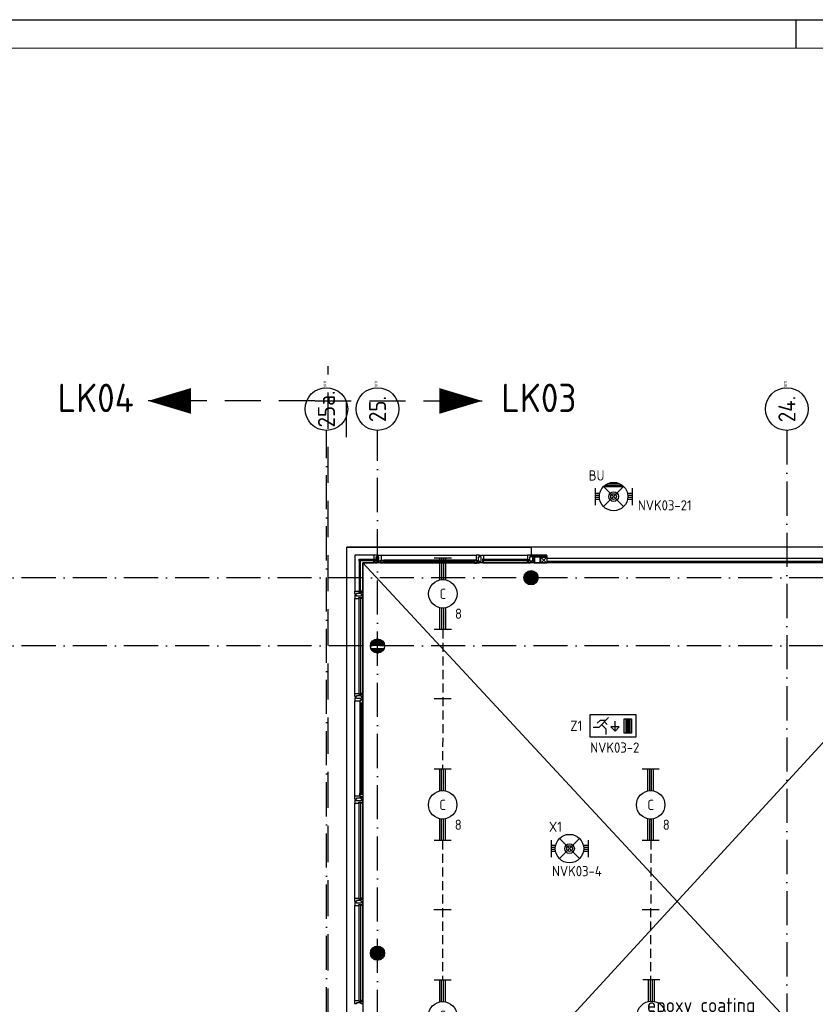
# Model space of a CAD drawing. Header units: millimetres. Extents: x -6587 to 112313, y 244 to 84344.
# Tile 54 of 58: x 44154 to 58148, y 67033 to 84344. Entities that reach past the tile are written whole.
import ezdxf
from ezdxf.enums import TextEntityAlignment as Align

# ---------------------------------------------------------------- set-up
doc = ezdxf.new("R2010")
doc.units = ezdxf.units.MM
doc.header["$LTSCALE"] = 100
doc.linetypes.add('DASHDOT', pattern=[9, 6, -1.5, 0, -1.5])
doc.linetypes.add('HIDDEN', pattern=[9.525, 6.35, -3.175])
doc.layers.get('0').update_dxf_attribs({"linetype": 'CONTINUOUS'})
for name, color, linetype in [('AL$7----_STRAMIEN', 1, 'DASHDOT'), ('ALN-----_BLOCKNAAM', 2, 'CONTINUOUS'), ('BOUW', 8, 'CONTINUOUS'), ('EB63101-_ATTRIB', 2, 'CONTINUOUS'), ('EB63202-_ATTRIB', 2, 'CONTINUOUS'), ('EB63501-_ATTRIB', 2, 'CONTINUOUS'), ('EL63101-_LICHT-ARM', 3, 'CONTINUOUS'), ('EL63202-_NOODVRL-TXT', 3, 'CONTINUOUS'), ('EL63501-_NOODVRL-ARM', 3, 'CONTINUOUS'), ('KABELGOOT', 8, 'CONTINUOUS'), ('LIJN025', 10, 'CONTINUOUS'), ('LIJN035', 50, 'CONTINUOUS'), ('LIJN050', 90, 'CONTINUOUS'), ('LIJN070', 130, 'CONTINUOUS'), ('TEKST25', 10, 'CONTINUOUS'), ('TEKST35', 50, 'CONTINUOUS'), ('TEKST50', 90, 'CONTINUOUS')]:
    doc.layers.add(name, color=color, linetype=linetype)
doc.styles.add('1_8', font='iso', dxfattribs={"width": 0.7, "height": 1.8})
doc.styles.add('ISO', font='iso.shx')
doc.styles.add('MAATVOERING', font='iso.shx')
doc.styles.add('ROMAND', font='romand')
doc.styles.get("Standard").update_dxf_attribs({"font": 'iso.shx'})
doc.styles.add('TECHNIC', font='technic_.ttf')

# ---------------------------------------------------------------- blocks, each defined once
blk = doc.blocks.new('A0-G')
at = {"layer": 'LIJN025', "linetype": 'Continuous'}
blk.add_line((644, 836), (644, 841), dxfattribs=at)
at = {"layer": 'LIJN025'}
blk.add_lwpolyline([(1189, 841), (1189, 0), (0, 0), (0, 841)], close=True, dxfattribs=at)
at = {"layer": 'LIJN050', "const_width": 0.2}
blk.add_lwpolyline([(1184, 836), (25, 836), (25, 5), (1184, 5)], close=True, dxfattribs=at)
at = {"layer": 'TEKST25', "style": 'ROMAND', "width": 2.899115}
blk.add_attdef('STATUS', text='', height=2.5, dxfattribs=at).set_placement((1143, 71.5), (1182, 71.5), align=Align.FIT)
at = {"layer": 'TEKST25', "style": 'ISO'}
for tag, p in [('E', (1144.25, 66)), ('NAAM-E', (1155.75, 66)), ('DATUM-E', (1174, 66)), ('D', (1144.25, 61)), ('NAAM-D', (1155.75, 61)), ('DATUM-D', (1174, 61)), ('C', (1144.25, 56)), ('NAAM-C', (1155.75, 56)), ('DATUM-C', (1174, 56)), ('B', (1144.25, 51)), ('NAAM-B', (1155.75, 51)), ('DATUM-B', (1174, 51)), ('A', (1144.25, 46)), ('NAAM-A', (1155.75, 46)), ('DATUM-A', (1174, 46))]:
    blk.add_attdef(tag, text='', height=2.5, dxfattribs=at).set_placement(p, align=Align.CENTER)
for tag, p in [('DATUM', (1021.75, 36.25)), ('SCHAAL', (1057, 36.25)), ('GETEKEND', (1087.25, 36.25)), ('GECONTOL.', (1122, 36.25)), ('FORMAAT', (1152.25, 28.25))]:
    blk.add_attdef(tag, p, '', height=2.5, dxfattribs=at)
at = {"layer": 'TEKST35', "style": 'ISO'}
for tag, p in [('PROJECT', (1023.5, 72.5)), ('PLAATS', (1023.5, 63.5)), ('INSTALLATIE-REGEL1', (1023.5, 52.5)), ('INSTALLATIE-REGEL2', (1023.5, 43.5))]:
    blk.add_attdef(tag, p, '', height=4, dxfattribs=at)
blk.add_attdef('PROJ.NR.', text='', height=4, dxfattribs=at).set_placement((1170, 23), align=Align.CENTER)
at = {"layer": 'TEKST50', "style": 'ISO'}
blk.add_attdef('FILE-NAAM', text='', height=5, dxfattribs=at).set_placement((1162.5, 7.5), align=Align.CENTER)
blk = doc.blocks.new('EJ3T20')
at = {"color": 0}
for p, q in [((-6.25, -1.5), (-6.25, 1.5)), ((-6.25, 0.52), (-2.44, 0.52)), ((-6.25, 0.17), (-2.49, 0.17)), ((2.44, 0.52), (6.25, 0.52)), ((2.49, 0.17), (6.25, 0.17)), ((6.25, -1.5), (6.25, 1.5)), ((-6.25, -0.17), (-2.49, -0.17)), ((-6.25, -0.52), (-2.44, -0.52)), ((2.44, -0.52), (6.25, -0.52)), ((2.49, -0.17), (6.25, -0.17))]:
    blk.add_line(p, q, dxfattribs=at)
blk.add_circle((0, 0), 2.5, dxfattribs=at)
at = {"color": 6, "style": '1_8'}
for tag, flags, p in [('SCHAK', 8, (3.5, 2.75)), ('A_CODE', 8, (0, 0)), ('GROEP', 8, (-3.5, -2.75)), ('KAST', 9, (3.5, -2.75))]:
    blk.add_attdef(tag, text='', height=1.8, dxfattribs=dict(at, flags=flags)).set_placement(p, align=Align.MIDDLE)
blk = doc.blocks.new('ES3N026')
for p, q in [((-1.5, 0.75), (-1, 0.25)), ((0.38, -0.88), (0.38, 0.87)), ((2.25, 1.25), (2.25, -1.25)), ((2.5, 1.25), (2.5, -1.25)), ((2.75, 1.25), (2.75, -1.25)), ((3, 1.25), (3, -1.25))]:
    blk.add_line(p, q)
for points in [[(4.01, 2.01), (4.01, -1.98), (-3.99, -1.98), (-3.99, 2.01)], [(3.25, -1.25), (2, -1.25), (2, 1.25), (3.25, 1.25)], [(0.38, -0.88), (1.12, -0.13), (-0.37, -0.13)]]:
    blk.add_lwpolyline(points, close=True)
for points in [[(-0.75, 1.5), (-2.5, -0.25), (-3.5, -0.25)], [(-1.25, 1), (-2.25, 1), (-2.75, 0.5)], [(-2, 0.25), (-1.25, -0.5), (-1.25, -1.5)]]:
    blk.add_lwpolyline(points)
at = {"style": '1_8'}
for tag, flags, p in [('A_CODE', 8, (-3.5, 2.75)), ('SCHAK', 8, (3.5, 2.75)), ('GROEP', 8, (-3.5, -2.75)), ('KAST', 9, (3.5, -2.75))]:
    blk.add_attdef(tag, text='', height=1.8, dxfattribs=dict(at, flags=flags)).set_placement(p, align=Align.MIDDLE_CENTER)
at = {"color": 2, "style": '1_8', "flags": 8}
blk.add_attdef('NUMMER', text='', height=1.8, dxfattribs=at).set_placement((4, 3.75), align=Align.MIDDLE)
blk = doc.blocks.new('EJ3T01W')
at = {"color": 0}
for p, q in [((-1.77, 1.77), (1.77, -1.77)), ((1.77, 1.77), (-1.77, -1.77)), ((-3.25, -1.5), (-3.25, 1.5)), ((-3.25, 0.52), (-2.44, 0.52)), ((-3.25, 0.17), (-2.49, 0.17)), ((2.44, 0.52), (3.25, 0.52)), ((2.49, 0.17), (3.25, 0.17)), ((3.25, -1.5), (3.25, 1.5)), ((-3.25, -0.17), (-2.49, -0.17)), ((-3.25, -0.52), (-2.44, -0.52)), ((2.44, -0.52), (3.25, -0.52)), ((2.49, -0.17), (3.25, -0.17))]:
    blk.add_line(p, q, dxfattribs=at)
for p, q in [((1.77, -1.77), (-1.77, -1.77)), ((1.48, -2.02), (-1.48, -2.02)), ((1.05, -2.27), (-1.05, -2.27))]:
    blk.add_line(p, q)
at = {"color": 6}
blk.add_lwpolyline([(1.77, -1.77), (1.75, -1.75)], dxfattribs=at)
at = {"color": 0}
for radius in [2.5, 0.85, 0.5]:
    blk.add_circle((0, 0), radius, dxfattribs=at)
at = {"color": 6, "style": '1_8'}
for tag, flags, p in [('A_CODE', 8, (-3.5, 2.75)), ('SCHAK', 8, (3.5, 2.75)), ('GROEP', 8, (-3.5, -2.75)), ('KAST', 9, (3.5, -2.75))]:
    blk.add_attdef(tag, text='', height=1.8, dxfattribs=dict(at, flags=flags)).set_placement(p, align=Align.MIDDLE)
blk = doc.blocks.new('EJ3T01')
at = {"color": 0}
for p, q in [((-1.77, 1.77), (1.77, -1.77)), ((1.77, 1.77), (-1.77, -1.77)), ((-3.25, -1.5), (-3.25, 1.5)), ((-3.25, 0.52), (-2.44, 0.52)), ((-3.25, 0.17), (-2.49, 0.17)), ((2.44, 0.52), (3.25, 0.52)), ((2.49, 0.17), (3.25, 0.17)), ((3.25, -1.5), (3.25, 1.5)), ((-3.25, -0.17), (-2.49, -0.17)), ((-3.25, -0.52), (-2.44, -0.52)), ((2.44, -0.52), (3.25, -0.52)), ((2.49, -0.17), (3.25, -0.17))]:
    blk.add_line(p, q, dxfattribs=at)
at = {"color": 6}
blk.add_lwpolyline([(1.77, -1.77), (1.75, -1.75)], dxfattribs=at)
at = {"color": 0}
for radius in [2.5, 0.85, 0.5]:
    blk.add_circle((0, 0), radius, dxfattribs=at)
at = {"color": 6, "style": '1_8'}
for tag, flags, p in [('A_CODE', 8, (-3.5, 2.75)), ('SCHAK', 8, (3.5, 2.75)), ('GROEP', 8, (-3.5, -2.75)), ('KAST', 9, (3.5, -2.75))]:
    blk.add_attdef(tag, text='', height=1.8, dxfattribs=dict(at, flags=flags)).set_placement(p, align=Align.MIDDLE)
blk = doc.blocks.new('1011')
at = {"layer": 'AL$7----_STRAMIEN', "color": 7, "linetype": 'Continuous'}
blk.add_circle((-750, 0), 750, dxfattribs=at)
at = {"layer": 'AL$7----_STRAMIEN', "color": 3, "linetype": 'Continuous'}
blk.add_attdef('STR-NAAM', text='', height=600, rotation=360, dxfattribs=at).set_placement((-750, 0), align=Align.MIDDLE)
at = {"layer": 'ALN-----_BLOCKNAAM', "linetype": 'Continuous'}
blk.add_text('1011', height=100, dxfattribs=at).set_placement((0, 0))
blk = doc.blocks.new('XREF')
at = {"layer": 'BOUW'}
h = blk.add_hatch(dxfattribs=at)
h.set_pattern_fill('GEWPBET', color=256, scale=100, style=0)
h.set_pattern_definition([(0, (59190.077, 54820.707), (0, 20), [])])
edge = h.paths.add_edge_path()
edge.add_arc((209490, 88365), 125, 0, 360)
at = {"layer": 'AL$7----_STRAMIEN', "color": 1}
for p, q in [((206790, 54415), (206790, 90956)), ((213990, 90956), (213990, 49965)), ((213990, 90956), (213990, 49965)), ((242535, 88365), (161480, 88365)), ((242535, 87165), (161456, 87165)), ((242535, 87165), (161460, 87165))]:
    blk.add_line(p, q, dxfattribs=at)
blk.add_lwpolyline([(205890, 49965), (205890, 90956)], dxfattribs=at)
blk.add_lwpolyline([(205890, 49965), (205890, 90956)], dxfattribs=at)
at = {"layer": 'BOUW'}
for p, q in [((239730, 88905), (206250, 88905)), ((206250, 71035), (206250, 88905)), ((206250, 88905), (209490, 88905)), ((209490, 88905), (209490, 88764)), ((206391, 88764), (206391, 88130)), ((206725, 88764), (206391, 88764)), ((206465, 88690), (206740, 88690)), ((206465, 88664), (206465, 88690)), ((206740, 88664), (206465, 88664)), ((206465, 88664), (206465, 88115)), ((206491, 88664), (206465, 88664)), ((206491, 88115), (206491, 88664)), ((206725, 88764), (206725, 88757)), ((206762, 88764), (206725, 88764)), ((206725, 88757), (206725, 88753)), ((206725, 88753), (206725, 88745)), ((206725, 88745), (206725, 88692)), ((206725, 88692), (206742, 88692)), ((206725, 88662), (206742, 88662)), ((206725, 88625), (206725, 88662)), ((206740, 88690), (206740, 88664)), ((206742, 88692), (206742, 88625)), ((206742, 88662), (206742, 88630)), ((206781, 88764), (206762, 88764)), ((206767, 88735), (206781, 88735)), ((206767, 88655), (206767, 88735)), ((206781, 88655), (206767, 88655)), ((206781, 88758), (206781, 88764)), ((206781, 88744), (206781, 88758)), ((206781, 88744), (206781, 88744)), ((206781, 88735), (206781, 88744)), ((206781, 88645), (206781, 88655)), ((206781, 88645), (206781, 88645)), ((206781, 88631), (206781, 88645)), ((206799, 88764), (206855, 88764)), ((206799, 88735), (206799, 88764)), ((206813, 88735), (206799, 88735)), ((206799, 88655), (206813, 88655)), ((206799, 88625), (206799, 88655)), ((206813, 88655), (206813, 88735)), ((206832, 88661), (206832, 88625)), ((206846, 88661), (206832, 88661)), ((206835, 88656), (206858, 88656)), ((206835, 88626), (206835, 88656)), ((206846, 88676), (206846, 88661)), ((206855, 88676), (206846, 88676)), ((206850, 88676), (206855, 88676)), ((206850, 88661), (206850, 88676)), ((206858, 88661), (206850, 88661)), ((206855, 88764), (208525, 88764)), ((206855, 88764), (206855, 88676)), ((206855, 88676), (206902, 88676)), ((206858, 88656), (206858, 88661)), ((206887, 88663), (206887, 88622)), ((206904, 88663), (206887, 88663)), ((206887, 88638), (206904, 88638)), ((206887, 88624), (206887, 88638)), ((206889, 88661), (208491, 88661)), ((206889, 88640), (206889, 88661)), ((208491, 88640), (206889, 88640)), ((208478, 88676), (206902, 88676)), ((206902, 88676), (206904, 88663)), ((206904, 88638), (206904, 88624)), ((208478, 88676), (208476, 88663)), ((208476, 88663), (208493, 88663)), ((208476, 88638), (208476, 88624)), ((208493, 88638), (208476, 88638)), ((208525, 88676), (208478, 88676)), ((208491, 88661), (208491, 88640)), ((208493, 88663), (208493, 88622)), ((208493, 88624), (208493, 88638)), ((208523, 88661), (208531, 88661)), ((208523, 88656), (208523, 88661)), ((208545, 88656), (208523, 88656)), ((208525, 88764), (208525, 88676)), ((208581, 88764), (208525, 88764)), ((208531, 88676), (208525, 88676)), ((208525, 88676), (208534, 88676)), ((208531, 88661), (208531, 88676)), ((208534, 88676), (208534, 88661)), ((208534, 88661), (208548, 88661)), ((208545, 88626), (208545, 88656)), ((208548, 88661), (208548, 88625)), ((208567, 88735), (208581, 88735)), ((208567, 88655), (208567, 88735)), ((208581, 88655), (208567, 88655)), ((208581, 88735), (208581, 88764)), ((208581, 88625), (208581, 88655)), ((217640, 88625), (206530, 88625)), ((206530, 88625), (217640, 76665)), ((206530, 76665), (217525, 88625)), ((206530, 88625), (206530, 76665)), ((206530, 88625), (206725, 88625)), ((206530, 88130), (206530, 88625)), ((206737, 88625), (206725, 88625)), ((206737, 88630), (206737, 88625)), ((206742, 88630), (206737, 88630)), ((206742, 88625), (206781, 88625)), ((206781, 88625), (206781, 88631)), ((206832, 88625), (206799, 88625)), ((206843, 88626), (206835, 88626)), ((206845, 88622), (206843, 88626)), ((206887, 88622), (206845, 88622)), ((206904, 88624), (206887, 88624)), ((208478, 88622), (206902, 88622)), ((208476, 88624), (208493, 88624)), ((208493, 88622), (208536, 88622)), ((208536, 88622), (208538, 88626)), ((208538, 88626), (208545, 88626)), ((208548, 88625), (208581, 88625)), ((206391, 88130), (206398, 88130)), ((206391, 88093), (206391, 88130)), ((206398, 88130), (206402, 88130)), ((206402, 88130), (206410, 88130)), ((206410, 88130), (206463, 88130)), ((206463, 88130), (206463, 88113)), ((206463, 88113), (206530, 88113)), ((206465, 88115), (206491, 88115)), ((206493, 88130), (206493, 88113)), ((206530, 88130), (206493, 88130)), ((206493, 88113), (206525, 88113)), ((206525, 88118), (206530, 88118)), ((206525, 88113), (206525, 88118)), ((206530, 88118), (206530, 88130)), ((206530, 88113), (206530, 88074)), ((206391, 88074), (206391, 88093)), ((206397, 88074), (206391, 88074)), ((206391, 88056), (206391, 88037)), ((206397, 88056), (206391, 88056)), ((206391, 88037), (206391, 88000)), ((206391, 86330), (206391, 88000)), ((206391, 88000), (206398, 88000)), ((206411, 88074), (206397, 88074)), ((206411, 88056), (206397, 88056)), ((206398, 88000), (206402, 88000)), ((206402, 88000), (206410, 88000)), ((206410, 88000), (206463, 88000)), ((206411, 88074), (206411, 88074)), ((206421, 88074), (206411, 88074)), ((206411, 88056), (206411, 88056)), ((206420, 88056), (206411, 88056)), ((206420, 88042), (206420, 88056)), ((206500, 88042), (206420, 88042)), ((206421, 88088), (206421, 88074)), ((206501, 88088), (206421, 88088)), ((206463, 88017), (206530, 88017)), ((206463, 88000), (206463, 88017)), ((206465, 86315), (206465, 88015)), ((206465, 88015), (206491, 88015)), ((206491, 88015), (206491, 86315)), ((206493, 88000), (206493, 88017)), ((206493, 88017), (206525, 88017)), ((206530, 88000), (206493, 88000)), ((206500, 88056), (206500, 88042)), ((206510, 88056), (206500, 88056)), ((206501, 88074), (206501, 88088)), ((206510, 88074), (206501, 88074)), ((206510, 88074), (206510, 88074)), ((206524, 88074), (206510, 88074)), ((206510, 88056), (206510, 88056)), ((206524, 88056), (206510, 88056)), ((206530, 88074), (206524, 88074)), ((206530, 88056), (206524, 88056)), ((206525, 88017), (206525, 88012)), ((206525, 88012), (206530, 88012)), ((206530, 88017), (206530, 88056)), ((206530, 88012), (206530, 88000)), ((206530, 86330), (206530, 88000)), ((206710, 87261), (206871, 87261)), ((206743, 87281), (206838, 87281)), ((206666, 87181), (206914, 87181)), ((206670, 87201), (206910, 87201)), ((206673, 87121), (206907, 87121)), ((206678, 87221), (206902, 87221)), ((206683, 87101), (206897, 87101)), ((206691, 87241), (206890, 87241)), ((206698, 87081), (206883, 87081)), ((206721, 87061), (206859, 87061)), ((206777, 87041), (206804, 87041)), ((206391, 86330), (206398, 86330)), ((206391, 86293), (206391, 86330)), ((206391, 86274), (206391, 86293)), ((206397, 86274), (206391, 86274)), ((206391, 86256), (206391, 86200)), ((206421, 86256), (206391, 86256)), ((206411, 86274), (206397, 86274)), ((206398, 86330), (206402, 86330)), ((206402, 86330), (206410, 86330)), ((206410, 86330), (206463, 86330)), ((206411, 86274), (206411, 86274)), ((206420, 86274), (206411, 86274)), ((206420, 86288), (206420, 86274)), ((206500, 86288), (206420, 86288)), ((206421, 86242), (206421, 86256)), ((206501, 86242), (206421, 86242)), ((206463, 86330), (206463, 86313)), ((206463, 86313), (206530, 86313)), ((206491, 86315), (206465, 86315)), ((206479, 86209), (206494, 86209)), ((206479, 86200), (206479, 86209)), ((206493, 86330), (206493, 86313)), ((206530, 86330), (206493, 86330)), ((206493, 86313), (206525, 86313)), ((206494, 86223), (206530, 86223)), ((206494, 86209), (206494, 86223)), ((206499, 86220), (206499, 86197)), ((206529, 86220), (206499, 86220)), ((206500, 86274), (206500, 86288)), ((206510, 86274), (206500, 86274)), ((206501, 86256), (206501, 86242)), ((206530, 86256), (206501, 86256)), ((206510, 86274), (206510, 86274)), ((206524, 86274), (206510, 86274)), ((206530, 86274), (206524, 86274)), ((206525, 86318), (206530, 86318)), ((206525, 86313), (206525, 86318)), ((206529, 86213), (206529, 86220)), ((206533, 86210), (206529, 86213)), ((206530, 86318), (206530, 86330)), ((206530, 86313), (206530, 86274)), ((206530, 86223), (206530, 86256)), ((206533, 86168), (206533, 86210)), ((206391, 86200), (206479, 86200)), ((206391, 84530), (206391, 86200)), ((206479, 86205), (206479, 86200)), ((206494, 86205), (206479, 86205)), ((206479, 86200), (206479, 86153)), ((206479, 86153), (206492, 86151)), ((206479, 86153), (206479, 84577)), ((206492, 86168), (206533, 86168)), ((206492, 86151), (206492, 86168)), ((206494, 86197), (206494, 86205)), ((206499, 86197), (206494, 86197)), ((206494, 84564), (206494, 86166)), ((206494, 86166), (206515, 86166)), ((206515, 86166), (206515, 84564)), ((206517, 86168), (206517, 86151)), ((206531, 86168), (206517, 86168)), ((206517, 86151), (206531, 86151)), ((206531, 86151), (206531, 86168)), ((206533, 86153), (206533, 84577)), ((206391, 84530), (206479, 84530)), ((206391, 84474), (206391, 84530)), ((206421, 84488), (206421, 84474)), ((206501, 84488), (206421, 84488)), ((206479, 84577), (206492, 84579)), ((206479, 84530), (206479, 84577)), ((206479, 84525), (206479, 84530)), ((206479, 84530), (206479, 84521)), ((206494, 84525), (206479, 84525)), ((206479, 84521), (206494, 84521)), ((206492, 84579), (206492, 84562)), ((206492, 84562), (206533, 84562)), ((206515, 84564), (206494, 84564)), ((206494, 84533), (206494, 84525)), ((206499, 84533), (206494, 84533)), ((206494, 84521), (206494, 84507)), ((206494, 84507), (206530, 84507)), ((206499, 84510), (206499, 84533)), ((206529, 84510), (206499, 84510)), ((206501, 84474), (206501, 84488)), ((206517, 84579), (206531, 84579)), ((206517, 84562), (206517, 84579)), ((206531, 84562), (206517, 84562)), ((206533, 84520), (206529, 84517)), ((206529, 84517), (206529, 84510)), ((206530, 84507), (206530, 84474)), ((206531, 84579), (206531, 84562)), ((206533, 84562), (206533, 84520)), ((206421, 84474), (206391, 84474)), ((206391, 84456), (206391, 84437)), ((206397, 84456), (206391, 84456)), ((206391, 84437), (206391, 84400)), ((206391, 82730), (206391, 84400)), ((206391, 84400), (206398, 84400)), ((206411, 84456), (206397, 84456)), ((206398, 84400), (206402, 84400)), ((206402, 84400), (206410, 84400)), ((206410, 84400), (206463, 84400)), ((206411, 84456), (206411, 84456)), ((206420, 84456), (206411, 84456)), ((206420, 84442), (206420, 84456)), ((206500, 84442), (206420, 84442)), ((206463, 84417), (206530, 84417)), ((206463, 84400), (206463, 84417)), ((206465, 82715), (206465, 84415)), ((206465, 84415), (206491, 84415)), ((206491, 84415), (206491, 82715)), ((206493, 84400), (206493, 84417)), ((206493, 84417), (206525, 84417)), ((206530, 84400), (206493, 84400)), ((206500, 84456), (206500, 84442)), ((206510, 84456), (206500, 84456)), ((206530, 84474), (206501, 84474)), ((206510, 84456), (206510, 84456)), ((206524, 84456), (206510, 84456)), ((206530, 84456), (206524, 84456)), ((206525, 84417), (206525, 84412)), ((206525, 84412), (206530, 84412)), ((206530, 84417), (206530, 84456)), ((206530, 84412), (206530, 84400)), ((206530, 82730), (206530, 84400)), ((206391, 82730), (206398, 82730)), ((206391, 82693), (206391, 82730)), ((206391, 82674), (206391, 82693)), ((206397, 82674), (206391, 82674)), ((206391, 82656), (206391, 82637)), ((206397, 82656), (206391, 82656)), ((206391, 82637), (206391, 82600)), ((206391, 82600), (206398, 82600)), ((206391, 80930), (206391, 82600)), ((206411, 82674), (206397, 82674)), ((206411, 82656), (206397, 82656)), ((206398, 82730), (206402, 82730)), ((206398, 82600), (206402, 82600)), ((206402, 82730), (206410, 82730)), ((206402, 82600), (206410, 82600)), ((206410, 82730), (206463, 82730)), ((206410, 82600), (206463, 82600)), ((206411, 82674), (206411, 82674)), ((206420, 82674), (206411, 82674)), ((206411, 82656), (206411, 82656)), ((206420, 82656), (206411, 82656)), ((206420, 82688), (206420, 82674)), ((206500, 82688), (206420, 82688)), ((206420, 82642), (206420, 82656)), ((206500, 82642), (206420, 82642)), ((206463, 82730), (206463, 82713)), ((206463, 82713), (206530, 82713)), ((206463, 82617), (206530, 82617)), ((206463, 82600), (206463, 82617)), ((206491, 82715), (206465, 82715)), ((206465, 80915), (206465, 82615)), ((206465, 82615), (206491, 82615)), ((206491, 82615), (206491, 80915)), ((206493, 82730), (206493, 82713)), ((206530, 82730), (206493, 82730)), ((206493, 82713), (206525, 82713)), ((206493, 82600), (206493, 82617)), ((206493, 82617), (206525, 82617)), ((206530, 82600), (206493, 82600)), ((206500, 82674), (206500, 82688)), ((206510, 82674), (206500, 82674)), ((206500, 82656), (206500, 82642)), ((206510, 82656), (206500, 82656)), ((206510, 82674), (206510, 82674)), ((206524, 82674), (206510, 82674)), ((206510, 82656), (206510, 82656)), ((206524, 82656), (206510, 82656)), ((206530, 82674), (206524, 82674)), ((206530, 82656), (206524, 82656)), ((206525, 82718), (206530, 82718)), ((206525, 82713), (206525, 82718)), ((206525, 82617), (206525, 82612)), ((206525, 82612), (206530, 82612)), ((206530, 82718), (206530, 82730)), ((206530, 82713), (206530, 82674)), ((206530, 82617), (206530, 82656)), ((206530, 82612), (206530, 82600)), ((206530, 80930), (206530, 82600)), ((206743, 81881), (206838, 81881)), ((206665, 81761), (206915, 81761)), ((206666, 81781), (206914, 81781)), ((206668, 81741), (206913, 81741)), ((206670, 81801), (206910, 81801)), ((206673, 81721), (206907, 81721)), ((206678, 81821), (206902, 81821)), ((206691, 81841), (206890, 81841)), ((206710, 81861), (206871, 81861)), ((206683, 81701), (206897, 81701)), ((206698, 81681), (206883, 81681)), ((206698, 81681), (206883, 81681)), ((206721, 81661), (206859, 81661)), ((206721, 81661), (206859, 81661)), ((206777, 81641), (206804, 81641)), ((206777, 81641), (206804, 81641)), ((206391, 80930), (206398, 80930)), ((206391, 80893), (206391, 80930)), ((206391, 80874), (206391, 80893)), ((206397, 80874), (206391, 80874)), ((206411, 80874), (206397, 80874)), ((206398, 80930), (206402, 80930)), ((206402, 80930), (206410, 80930)), ((206410, 80930), (206463, 80930)), ((206411, 80874), (206411, 80874)), ((206420, 80874), (206411, 80874)), ((206420, 80888), (206420, 80874)), ((206500, 80888), (206420, 80888)), ((206463, 80930), (206463, 80913)), ((206463, 80913), (206530, 80913)), ((206491, 80915), (206465, 80915)), ((206493, 80930), (206493, 80913)), ((206530, 80930), (206493, 80930)), ((206493, 80913), (206525, 80913)), ((206500, 80874), (206500, 80888)), ((206510, 80874), (206500, 80874)), ((206510, 80874), (206510, 80874)), ((206524, 80874), (206510, 80874)), ((206530, 80874), (206524, 80874)), ((206525, 80918), (206530, 80918)), ((206525, 80913), (206525, 80918)), ((206530, 80918), (206530, 80930)), ((206530, 80913), (206530, 80874))]:
    blk.add_line(p, q, dxfattribs=at)
for points in [[(209490, 88905), (209490, 88764)], [(208655, 88764), (209425, 88764)], [(209765, 88620), (209665, 88725)], [(209665, 88620), (209765, 88725)], [(208655, 88625), (209425, 88625)]]:
    blk.add_lwpolyline(points, dxfattribs=at)
for points in [[(208638, 88625), (208599, 88625), (208599, 88631), (208599, 88645), (208599, 88645), (208599, 88655), (208613, 88655), (208613, 88735), (208599, 88735), (208599, 88744), (208599, 88744), (208599, 88758), (208599, 88764), (208618, 88764), (208655, 88764), (208655, 88757), (208655, 88753), (208655, 88745), (208655, 88692), (208638, 88692)], [(208638, 88662), (208638, 88630), (208643, 88630), (208643, 88625), (208655, 88625), (208655, 88662)], [(209440, 88690), (209440, 88664), (208640, 88664), (208640, 88690)], [(209442, 88625), (209481, 88625), (209481, 88631), (209481, 88645), (209481, 88645), (209481, 88655), (209467, 88655), (209467, 88735), (209481, 88735), (209481, 88744), (209481, 88744), (209481, 88758), (209481, 88764), (209462, 88764), (209425, 88764), (209425, 88757), (209425, 88753), (209425, 88745), (209425, 88692), (209442, 88692)], [(209442, 88662), (209442, 88630), (209437, 88630), (209437, 88625), (209425, 88625), (209425, 88662)], [(209486, 88764), (209486, 88752), (209765, 88752), (209765, 88764)], [(209545, 88752), (209545, 88735), (209486, 88735), (209486, 88752)], [(209486, 88640), (209545, 88640), (209545, 88735), (209513, 88735), (209513, 88717), (209513, 88717), (209513, 88655), (209486, 88655)], [(209486, 88640), (209545, 88640), (209545, 88625), (209486, 88625)], [(209763, 88735), (209763, 88725), (209655, 88725), (209655, 88735)], [(209765, 88725), (209765, 88620), (209665, 88620), (209665, 88725)], [(209765, 88752), (209765, 88735), (209724, 88735), (209724, 88752)], [(214320, 88655), (214615, 88655), (214615, 88700), (210060, 88700), (209765, 88700), (209765, 88655), (210060, 88655)]]:
    blk.add_lwpolyline(points, close=True, dxfattribs=at)
for points in [[(209545, 88633, 0.414214), (209554, 88625), (209647, 88625, 0.414214), (209655, 88633), (209655, 88727, 0.414214), (209647, 88735), (209554, 88735, 0.414214), (209545, 88727)], [(209551, 88633, 0.414214), (209554, 88631), (209647, 88631, 0.414214), (209649, 88633), (209649, 88727, 0.414214), (209647, 88729), (209554, 88729, 0.414214), (209551, 88727)]]:
    blk.add_lwpolyline(points, format="xyb", close=True, dxfattribs=at)
for centre in [(209490, 88365), (206790, 87165), (206790, 81765)]:
    blk.add_circle(centre, 125, dxfattribs=at)
at = {"layer": 'LIJN070', "linetype": 'HIDDEN'}
blk.add_line((206245, 90837), (206245, 91455), dxfattribs=at)
at = {"layer": 'AL$7----_STRAMIEN', "xscale": 0.5, "yscale": 0.5, "zscale": 0.5, "rotation": 90}
for p, values in [((205890, 91706), {'STR-NAAM': '25a.'}), ((205890, 91706), {'STR-NAAM': '25a.'}), ((206790, 91706), {'STR-NAAM': '25.'}), ((206790, 91706), {'STR-NAAM': '25.'}), ((213990, 91706), {'STR-NAAM': '24.'}), ((213990, 91706), {'STR-NAAM': '24.'})]:
    blk.add_blockref('1011', p, dxfattribs=at).add_auto_attribs(values)
at = {"layer": 'BOUW', "insert": (211529, 80977), "char_height": 250, "attachment_point": 1}
blk.add_mtext('epoxy coating', dxfattribs=at)
at = {"layer": 'BOUW', "style": 'TECHNIC'}
for tag, p in [('TKC', (236229, 52185)), ('BALIE', (236229, 51894))]:
    blk.add_attdef(tag, text='', height=250, dxfattribs=at).set_placement(p, align=Align.CENTER)
at = {"layer": 'KABELGOOT', "color": 8, "flags": 3}
blk.add_attdef('HULPSTUK', (188825, 76010, 3650), '', height=1, rotation=180, dxfattribs=at)
blk.add_attdef('HULPSTUK', (182644, 45781, 3650), '', height=1, dxfattribs=at)

msp = doc.modelspace()

# ---------------------------------------------------------------- linework, layer by layer
at = {"layer": 'LIJN035', "linetype": 'HIDDEN', "ltscale": 0.25}
for p, q in [((51597, 73625), (51593, 71165)), ((51593, 69915), (51589, 67455)), ((55254, 69915), (55250, 67455))]:
    msp.add_line(p, q, dxfattribs=at)
at = {"layer": 'LIJN035'}
for p, q in [((51745, 72402), (51445, 72402)), ((51741, 68692), (51441, 68692)), ((55402, 68692), (55102, 68692))]:
    msp.add_line(p, q, dxfattribs=at)
at = {"layer": 'LIJN050'}
for points in [[(46411, 77641, 0, 453, 0), (47166, 77641, 453, 453, 0)], [(52289, 77641, 0, 453, 0), (51535, 77641, 453, 453, 0)]]:
    msp.add_lwpolyline(points, format="xyseb", dxfattribs=at)
at = {"layer": 'LIJN070', "linetype": 'HIDDEN'}
for p, q in [((49582, 5716), (49582, 78250)), ((49348, 77641), (46411, 77641)), ((49352, 77641), (52289, 77641))]:
    msp.add_line(p, q, dxfattribs=at)

# ---------------------------------------------------------------- block references
at = {"xscale": 100, "yscale": 100, "zscale": 100}
msp.add_blockref('A0-G', (-6587, 244), dxfattribs=at)
at = {"layer": 'EL63101-_LICHT-ARM'}
msp.add_blockref('XREF', (-156342, -13832), dxfattribs=at)
ref = msp.add_blockref('EJ3T20', (51597, 74250), dxfattribs=dict(at, xscale=100, yscale=100, zscale=100, rotation=90))
ref.add_attrib('A_CODE', 'C', dxfattribs={"layer": 'EB63101-_ATTRIB', "color": 1, "height": 180, "style": '1_8', "flags": 8}).set_placement((51597, 74250), align=Align.MIDDLE)
ref.add_attrib('GROEP', '8', dxfattribs={"layer": 'EB63101-_ATTRIB', "color": 1, "height": 180, "style": '1_8', "flags": 8}).set_placement((51872, 73900), align=Align.MIDDLE)
ref = msp.add_blockref('EJ3T20', (51593, 70540), dxfattribs=dict(at, xscale=100, yscale=100, zscale=100, rotation=90))
ref.add_attrib('A_CODE', 'C', dxfattribs={"layer": 'EB63101-_ATTRIB', "color": 1, "height": 180, "style": '1_8', "flags": 8}).set_placement((51593, 70540), align=Align.MIDDLE)
ref.add_attrib('GROEP', '8', dxfattribs={"layer": 'EB63101-_ATTRIB', "color": 1, "height": 180, "style": '1_8', "flags": 8}).set_placement((51868, 70190), align=Align.MIDDLE)
ref = msp.add_blockref('EJ3T20', (55252, 70540), dxfattribs=dict(at, xscale=100, yscale=100, zscale=100, rotation=90))
ref.add_attrib('A_CODE', 'C', dxfattribs={"layer": 'EB63101-_ATTRIB', "color": 1, "height": 180, "style": '1_8', "flags": 8}).set_placement((55252, 70540), align=Align.MIDDLE)
ref.add_attrib('GROEP', '8', dxfattribs={"layer": 'EB63101-_ATTRIB', "color": 1, "height": 180, "style": '1_8', "flags": 8}).set_placement((55527, 70190), align=Align.MIDDLE)
ref = msp.add_blockref('EJ3T20', (51593, 66831), dxfattribs=dict(at, xscale=100, yscale=100, zscale=100, rotation=90))
ref.add_attrib('A_CODE', 'C', dxfattribs={"layer": 'EB63101-_ATTRIB', "color": 1, "height": 180, "style": '1_8', "flags": 8}).set_placement((51593, 66831), align=Align.MIDDLE)
ref.add_attrib('GROEP', '8', dxfattribs={"layer": 'EB63101-_ATTRIB', "color": 1, "height": 180, "style": '1_8', "flags": 8}).set_placement((51868, 66481), align=Align.MIDDLE)
ref = msp.add_blockref('EJ3T20', (55265, 66838), dxfattribs=dict(at, xscale=100, yscale=100, zscale=100, rotation=90))
ref.add_attrib('A_CODE', 'C', dxfattribs={"layer": 'EB63101-_ATTRIB', "color": 1, "height": 180, "style": '1_8', "flags": 8}).set_placement((55265, 66838), align=Align.MIDDLE)
ref.add_attrib('GROEP', '8', dxfattribs={"layer": 'EB63101-_ATTRIB', "color": 1, "height": 180, "style": '1_8', "flags": 8}).set_placement((55540, 66488), align=Align.MIDDLE)
at = {"layer": 'EL63202-_NOODVRL-TXT'}
ref = msp.add_blockref('ES3N026', (54588, 71925), dxfattribs=dict(at, xscale=100, yscale=100, zscale=100))
ref.add_attrib('A_CODE', 'Z1', dxfattribs={"layer": 'EB63202-_ATTRIB', "color": 1, "height": 180, "style": '1_8', "flags": 8}).set_placement((53943, 71929), align=Align.MIDDLE_CENTER)
ref.add_attrib('GROEP', 'NVK03-2', dxfattribs={"layer": 'EB63202-_ATTRIB', "color": 1, "height": 180, "style": '1_8', "flags": 8}).set_placement((54621, 71547), align=Align.MIDDLE_CENTER)
at = {"layer": 'EL63501-_NOODVRL-ARM'}
ref = msp.add_blockref('EJ3T01W', (54600, 75960), dxfattribs=dict(at, xscale=100, yscale=100, zscale=100, rotation=180))
ref.add_attrib('A_CODE', 'BU', dxfattribs={"layer": 'EB63501-_ATTRIB', "color": 1, "height": 180, "style": '1_8', "flags": 8}).set_placement((54301, 76331), align=Align.MIDDLE)
ref.add_attrib('GROEP', 'NVK03-21', dxfattribs={"layer": 'EB63501-_ATTRIB', "color": 1, "height": 180, "style": '1_8', "flags": 8}).set_placement((55499, 75806), align=Align.MIDDLE)
ref = msp.add_blockref('EJ3T01', (53825, 69771), dxfattribs=dict(at, xscale=100, yscale=100, zscale=100, rotation=180))
ref.add_attrib('A_CODE', 'X1', dxfattribs={"layer": 'EB63501-_ATTRIB', "color": 1, "height": 180, "style": '1_8', "flags": 8}).set_placement((53576, 70154), align=Align.MIDDLE)
ref.add_attrib('GROEP', 'NVK03-4', dxfattribs={"layer": 'EB63501-_ATTRIB', "color": 1, "height": 180, "style": '1_8', "flags": 8}).set_placement((53954, 69375), align=Align.MIDDLE)

# ---------------------------------------------------------------- texts
at = {"layer": 'TEKST50', "style": 'MAATVOERING'}
for s, p in [('LK04', (44823, 77444)), ('LK03', (52627, 77444))]:
    msp.add_text(s, height=500, dxfattribs=at).set_placement(p)

doc.saveas('drawing.dxf')
